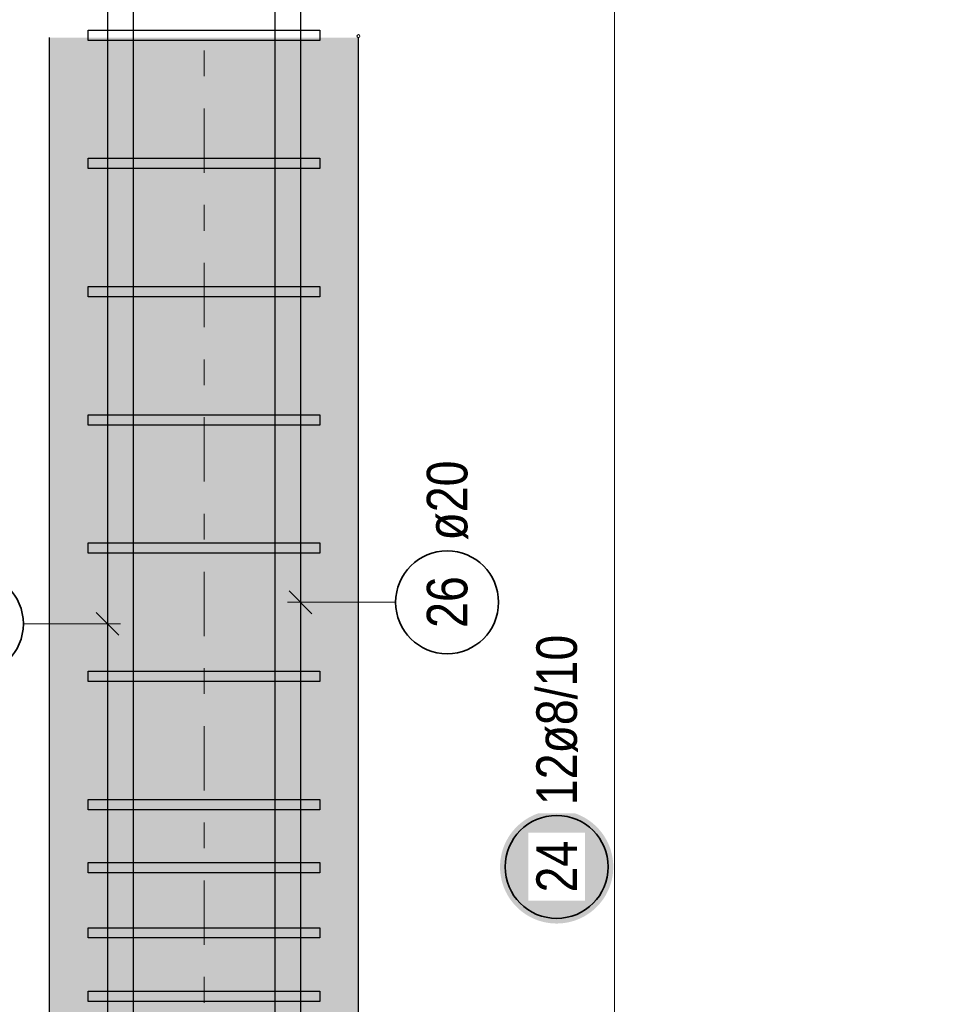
# Model space of a CAD drawing. Header units: millimetres. Extents: x -4 to 113, y -17 to 52.
# Tile 62 of 91: x 83.29 to 86.9, y 8.32 to 12.15. Entities that reach past the tile are written whole.
import ezdxf

# ---------------------------------------------------------------- set-up
doc = ezdxf.new("R2010")
doc.units = ezdxf.units.MM
doc.linetypes.add('DASHDOT', pattern=[1, 0.5, -0.25, 0, -0.25])
doc.layers.add('Schraffuren', color=7, linetype='Continuous', lineweight=20)
doc.styles.add('Arial Narrow', font='ARIALN.TTF')

msp = doc.modelspace()

# ---------------------------------------------------------------- hatches: boundary and pattern name
at = {"lineweight": 25, "true_color": 0xffffff}
msp.add_hatch(color=7, dxfattribs=at).paths.add_polyline_path([(85.594268, 8.853072), (85.594134, 8.860749), (85.593733, 8.868418), (85.593063, 8.876068), (85.592127, 8.88369), (85.590926, 8.891274), (85.589461, 8.898812), (85.587734, 8.906294), (85.585746, 8.913712), (85.583501, 8.921055), (85.581001, 8.928316), (85.578249, 8.935485), (85.575248, 8.942554), (85.572003, 8.949513), (85.568517, 8.956355), (85.564794, 8.963072), (85.560839, 8.969654), (85.556657, 8.976094), (85.552252, 8.982384), (85.547631, 8.988517), (85.542798, 8.994485), (85.53776, 9.00028), (85.532523, 9.005896), (85.527093, 9.011326), (85.521477, 9.016563), (85.515682, 9.021601), (85.509714, 9.026434), (85.503581, 9.031055), (85.497291, 9.03546), (85.490851, 9.039642), (85.484268, 9.043597), (85.477552, 9.04732), (85.47071, 9.050806), (85.463751, 9.054052), (85.456682, 9.057052), (85.449513, 9.059804), (85.442252, 9.062304), (85.434909, 9.064549), (85.427491, 9.066537), (85.420009, 9.068264), (85.412471, 9.069729), (85.404887, 9.070931), (85.397265, 9.071866), (85.389615, 9.072536), (85.381946, 9.072938), (85.374268, 9.073072), (85.366591, 9.072938), (85.358922, 9.072536), (85.351272, 9.071866), (85.34365, 9.070931), (85.336066, 9.069729), (85.328528, 9.068264), (85.321046, 9.066537), (85.313628, 9.064549), (85.306285, 9.062304), (85.299024, 9.059804), (85.291855, 9.057052), (85.284786, 9.054052), (85.277827, 9.050806), (85.270985, 9.04732), (85.264268, 9.043597), (85.257686, 9.039642), (85.251246, 9.03546), (85.244956, 9.031055), (85.238823, 9.026434), (85.232855, 9.021601), (85.22706, 9.016563), (85.221444, 9.011326), (85.216014, 9.005896), (85.210777, 9.00028), (85.205739, 8.994485), (85.200906, 8.988517), (85.196285, 8.982384), (85.19188, 8.976094), (85.187698, 8.969654), (85.183743, 8.963072), (85.18002, 8.956355), (85.176534, 8.949513), (85.173288, 8.942554), (85.170288, 8.935485), (85.167536, 8.928316), (85.165036, 8.921055), (85.162791, 8.913712), (85.160803, 8.906294), (85.159076, 8.898812), (85.157611, 8.891274), (85.156409, 8.88369), (85.155474, 8.876068), (85.154804, 8.868418), (85.154402, 8.860749), (85.154268, 8.853072), (85.154402, 8.845394), (85.154804, 8.837725), (85.155474, 8.830075), (85.156409, 8.822453), (85.157611, 8.814869), (85.159076, 8.807331), (85.160803, 8.799849), (85.162791, 8.792431), (85.165036, 8.785088), (85.167536, 8.777827), (85.170288, 8.770658), (85.173288, 8.763589), (85.176534, 8.75663), (85.18002, 8.749788), (85.183743, 8.743072), (85.187698, 8.736489), (85.19188, 8.730049), (85.196285, 8.723759), (85.200906, 8.717626), (85.205739, 8.711658), (85.210777, 8.705863), (85.216014, 8.700247), (85.221444, 8.694817), (85.22706, 8.68958), (85.232855, 8.684542), (85.238823, 8.679709), (85.244956, 8.675088), (85.251246, 8.670683), (85.257686, 8.666501), (85.264268, 8.662546), (85.270985, 8.658823), (85.277827, 8.655337), (85.284786, 8.652092), (85.291855, 8.649091), (85.299024, 8.646339), (85.306285, 8.643839), (85.313628, 8.641594), (85.321046, 8.639606), (85.328528, 8.637879), (85.336066, 8.636414), (85.34365, 8.635213), (85.351272, 8.634277), (85.358922, 8.633607), (85.366591, 8.633206), (85.374268, 8.633072), (85.381946, 8.633206), (85.389615, 8.633607), (85.397265, 8.634277), (85.404887, 8.635213), (85.412471, 8.636414), (85.420009, 8.637879), (85.427491, 8.639606), (85.434909, 8.641594), (85.442252, 8.643839), (85.449513, 8.646339), (85.456682, 8.649091), (85.463751, 8.652092), (85.47071, 8.655337), (85.477552, 8.658823), (85.484268, 8.662546), (85.490851, 8.666501), (85.497291, 8.670683), (85.503581, 8.675088), (85.509714, 8.679709), (85.515682, 8.684542), (85.521477, 8.68958), (85.527093, 8.694817), (85.532523, 8.700247), (85.53776, 8.705863), (85.542798, 8.711658), (85.547631, 8.717626), (85.552252, 8.723759), (85.556657, 8.730049), (85.560839, 8.736489), (85.564794, 8.743072), (85.568517, 8.749788), (85.572003, 8.75663), (85.575248, 8.763589), (85.578249, 8.770658), (85.581001, 8.777827), (85.583501, 8.785088), (85.585746, 8.792431), (85.587734, 8.799849), (85.589461, 8.807331), (85.590926, 8.814869), (85.592127, 8.822453), (85.593063, 8.830075), (85.593733, 8.837725)])
at = {"layer": 'Schraffuren', "lineweight": 13, "true_color": 0xd7ffd7}
msp.add_hatch(color=254, dxfattribs=at).paths.add_polyline_path([(78.123944, 5.950338), (86.903924, 5.950338), (86.903924, 6.075338), (82.72497, 6.075338), (82.72497, 6.185338), (86.903924, 6.185338), (86.903924, 7.115338), (80.22497, 7.115338), (80.21685, 7.123458), (80.21685, 7.217218), (80.22497, 7.225338), (86.903924, 7.225338), (86.903924, 7.350338), (84.603924, 7.350338), (84.603924, 12.075748), (83.403924, 12.075748), (83.403924, 7.350338), (78.123944, 7.350338)])

# ---------------------------------------------------------------- linework, layer by layer
at = {"color": 3, "linetype": 'Continuous', "lineweight": 25, "ltscale": 0.2}
for p, q in [((83.628924, 13.725338), (83.628924, 6.675338)), ((83.728924, 13.725338), (83.728924, 6.675338)), ((84.278924, 13.725338), (84.278924, 6.675338)), ((84.378924, 13.725338), (84.378924, 6.675338)), ((83.553824, 12.065001), (83.553824, 12.105001)), ((83.553824, 12.105001), (84.453924, 12.105001)), ((84.453924, 12.105001), (84.453924, 12.065001)), ((84.453924, 12.065001), (83.553824, 12.065001)), ((83.553824, 11.566706), (83.553824, 11.606706)), ((83.553824, 11.606706), (84.453924, 11.606706)), ((84.453924, 11.606706), (84.453924, 11.566706)), ((84.453924, 11.566706), (83.553824, 11.566706)), ((83.553824, 11.068411), (83.553824, 11.108411)), ((83.553824, 11.108411), (84.453924, 11.108411)), ((84.453924, 11.108411), (84.453924, 11.068411)), ((84.453924, 11.068411), (83.553824, 11.068411)), ((83.553824, 10.570116), (83.553824, 10.610116)), ((83.553824, 10.610116), (84.453924, 10.610116)), ((84.453924, 10.610116), (84.453924, 10.570116)), ((84.453924, 10.570116), (83.553824, 10.570116)), ((83.553824, 10.07182), (83.553824, 10.11182)), ((83.553824, 10.11182), (84.453924, 10.11182)), ((84.453924, 10.11182), (84.453924, 10.07182)), ((84.453924, 10.07182), (83.553824, 10.07182)), ((84.33473, 9.925438), (84.423118, 9.83705)), ((83.673118, 9.753515), (83.58473, 9.841903)), ((83.553824, 9.573525), (83.553824, 9.613525)), ((83.553824, 9.613525), (84.453924, 9.613525)), ((84.453924, 9.613525), (84.453924, 9.573525)), ((84.453924, 9.573525), (83.553824, 9.573525)), ((83.553824, 9.07523), (83.553824, 9.11523)), ((83.553824, 9.11523), (84.453924, 9.11523)), ((84.453924, 9.11523), (84.453924, 9.07523)), ((84.453924, 9.07523), (83.553824, 9.07523)), ((83.553924, 8.830338), (83.553924, 8.870338)), ((83.553924, 8.870338), (84.454024, 8.870338)), ((84.454024, 8.870338), (84.454024, 8.830338)), ((84.454024, 8.830338), (83.553924, 8.830338)), ((83.553824, 8.576934), (83.553824, 8.616934)), ((83.553824, 8.616934), (84.453924, 8.616934)), ((84.453924, 8.616934), (84.453924, 8.576934)), ((84.453924, 8.576934), (83.553824, 8.576934)), ((83.553924, 8.330338), (83.553924, 8.370338)), ((83.553924, 8.370338), (84.454024, 8.370338)), ((84.454024, 8.370338), (84.454024, 8.330338)), ((84.454024, 8.330338), (83.553924, 8.330338))]:
    msp.add_line(p, q, dxfattribs=at)
at = {"color": 5, "linetype": 'Continuous', "lineweight": 18, "ltscale": 0.2}
for p, q in [((85.598846, 13.081592), (85.598846, 7.600344)), ((84.748567, 9.881244), (84.328924, 9.881244)), ((83.301839, 9.797709), (83.678924, 9.797709))]:
    msp.add_line(p, q, dxfattribs=at)
at = {"color": 3, "linetype": 'Continuous', "lineweight": 25}
for p, q in [((83.403924, 7.350338), (83.403924, 12.075748)), ((84.603924, 7.350338), (84.603924, 12.075748))]:
    msp.add_line(p, q, dxfattribs=at)
at = {"color": 9, "linetype": 'DASHDOT', "lineweight": 0, "ltscale": 0.5}
msp.add_line((84.003924, 7.350338), (84.003924, 12.075748), dxfattribs=at)
at = {"color": 9, "linetype": 'Continuous', "lineweight": 0}
msp.add_circle((84.603924, 12.081592), 0.00555, dxfattribs=at)
at = {"color": 2, "linetype": 'Continuous', "lineweight": 35, "ltscale": 0.2}
for centre in [(84.948567, 9.881244), (83.101839, 9.797709), (85.374268, 8.853072)]:
    msp.add_circle(centre, 0.2, dxfattribs=at)

# ---------------------------------------------------------------- texts
at = {"color": 2, "lineweight": 35, "char_height": 0.1575, "attachment_point": 1, "rotation": 90, "line_spacing_factor": 0.9, "style": 'Arial Narrow'}
for s, insert in [('ø20', (84.869817, 10.121244)), ('26', (84.869817, 9.782019))]:
    msp.add_mtext(s, dxfattribs=dict(at, insert=insert))

# ---------------------------------------------------------------- next in the draw order: texts
at = {"color": 2, "lineweight": 35, "char_height": 0.1575, "attachment_point": 1, "rotation": 90, "line_spacing_factor": 0.9, "style": 'Arial Narrow', "bg_fill": 3, "box_fill_scale": 1.2, "bg_fill_color": 256, "bg_fill_true_color": 13158600, "bg_fill_transparency": 0}
for s, insert in [('12ø8/10', (85.295518, 9.093072)), ('24', (85.295518, 8.753847))]:
    msp.add_mtext(s, dxfattribs=dict(at, insert=insert))

doc.saveas('drawing.dxf')
